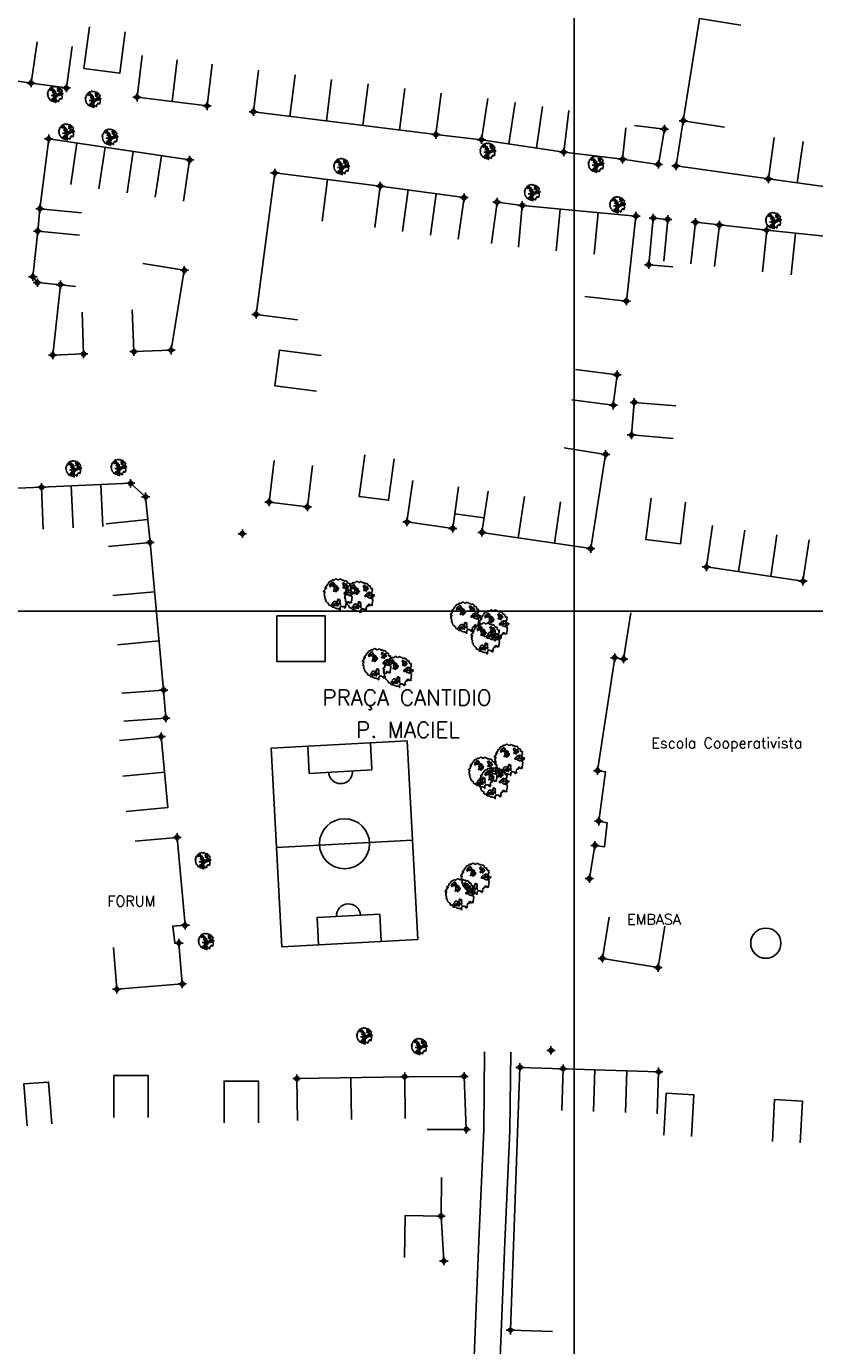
# Model space of a CAD drawing. Extents: x 539028 to 544996, y 8596245 to 8601028.
# Tile 16 of 43: x 541741 to 541891, y 8597623 to 8597875. Entities that reach past the tile are written whole.
import ezdxf
from ezdxf.enums import TextEntityAlignment as Align
from ezdxf.lldxf.tags import DXFTag

# ---------------------------------------------------------------- set-up
doc = ezdxf.new("R2010")
doc.units = 0
doc.header["$MEASUREMENT"] = 0
doc.header["$PDMODE"] = 34
doc.header["$PDSIZE"] = 0.8
for name, color, linetype in [('ARVORE', 100, 'Continuous'), ('CAMPO_FUT', 7, 'Continuous'), ('CASA', 2, 'Continuous'), ('CERCA', 9, 'CERCA_LINE'), ('CX', 7, 'Continuous'), ('ESTACAO', 4, 'Continuous'), ('ESTRADA_BARRO', 7, 'DASHED'), ('MALHA', 9, 'Continuous'), ('RESERV', 2, 'Continuous'), ('TEXTO', 2, 'Continuous')]:
    doc.layers.add(name, color=color, linetype=linetype)
doc.styles.add('GEOSIS', font='ROMANS.SHX')
doc.styles.get("Standard").update_dxf_attribs({"font": 'romans.shx'})
doc.linetypes.add('CERCA_LINE', pattern='A,0.5,-0.2,["X",Standard,S=0.1,R=0,X=-0.1,Y=-0.05],-0.25', length=0.95)
tags = doc.linetypes.add('DASHED', pattern=[0.75, 0.5, -0.25]).pattern_tags.tags
tags[6:7] = [DXFTag(74, 4), DXFTag(75, 0), DXFTag(340, '0'), DXFTag(46, 1.0), DXFTag(50, 0.0), DXFTag(44, 0.0), DXFTag(45, 0.0)]
tags[4:5] = [DXFTag(74, 4), DXFTag(75, 0), DXFTag(340, '0'), DXFTag(46, 1.0), DXFTag(50, 0.0), DXFTag(44, 0.0), DXFTag(45, 0.0)]

# ---------------------------------------------------------------- blocks, each defined once
blk = doc.blocks.new('CAMPO')
at = {"layer": 'CAMPO_FUT'}
for p, q in [((-12.92, 36.45), (-22.33, 45.42)), ((-33.62, 14.73), (-12.92, 36.45)), ((-43.03, 23.7), (-33.62, 14.73))]:
    blk.add_line(p, q, dxfattribs=at)
for points in [[(-55.1, 11.03), (-10.26, 58.08)], [(-10.26, 58.08), (-55.1, 11.03)], [(-10.26, 58.08), (58.51, -7.45)], [(24.13, 25.31), (-20.72, -21.74)], [(-55.1, 11.03), (13.67, -54.51)], [(58.51, -7.45), (13.67, -54.51)], [(46.44, -20.12), (37.03, -11.15), (16.33, -32.87), (25.74, -41.84)], [(37.03, -11.15), (16.33, -32.87)]]:
    blk.add_lwpolyline(points, dxfattribs=at)
blk.add_circle((1.7, 1.79), 11.96, dxfattribs=at)
for centre, start, end in [((-23.27, 25.59), 226.37855, 46.37855), ((26.68, -22.01), 46.37855, 226.37855)]:
    blk.add_arc(centre, 5.73, start, end, dxfattribs=at)
blk = doc.blocks.new('ARVORE6')
for points in [[(-1.78, 2.18), (-1.87, 2.12), (-1.86, 2.06), (-1.96, 2), (-2.05, 1.97), (-2.08, 1.89), (-2.06, 1.79), (-2.1, 1.68), (-2.19, 1.63), (-2.27, 1.6), (-2.33, 1.57), (-2.45, 1.36), (-2.33, 1.3), (-2.23, 1.35), (-2.22, 1.26), (-2.33, 1.2), (-2.41, 1.18), (-2.5, 1.15), (-2.45, 1.07), (-2.41, 1.02), (-2.44, 0.93), (-2.62, 0.85), (-2.67, 0.79), (-2.68, 0.7), (-2.63, 0.68), (-2.63, 0.68), (-2.72, 0.62), (-2.77, 0.64), (-2.8, 0.64), (-2.76, 0.56), (-2.6, 0.57), (-2.52, 0.53), (-2.52, 0.45), (-2.55, 0.3), (-2.67, 0.25), (-2.67, 0.14), (-2.62, 0.04), (-2.54, -0.02), (-2.64, -0.1), (-2.71, -0.18), (-2.55, -0.26), (-2.51, -0.35), (-2.52, -0.52), (-2.56, -0.64), (-2.47, -0.83), (-2.4, -0.89), (-2.4, -0.98), (-2.37, -1.12), (-2.27, -1.33), (-2.13, -1.49), (-2.01, -1.61), (-1.91, -1.6), (-1.82, -1.73), (-1.82, -1.97), (-1.67, -2.08), (-1.49, -2.07), (-1.39, -2.11), (-1.32, -2.23), (-1.16, -2.42), (-0.93, -2.41), (-0.86, -2.4), (-0.72, -2.42), (-0.63, -2.56), (-0.57, -2.61), (-0.47, -2.6), (-0.42, -2.64), (-0.31, -2.66), (-0.21, -2.67), (-0.05, -2.69), (0.08, -2.72), (0.33, -2.98), (0.41, -2.85), (0.29, -2.74), (0.37, -2.7), (0.37, -2.57), (0.35, -2.45), (0.49, -2.41), (0.48, -2.27), (0.55, -2.2), (0.71, -2.27), (0.86, -2.29), (0.93, -2.24), (1.05, -2.42), (1.2, -2.34), (1.2, -2.58), (1.34, -2.57), (1.43, -2.44), (1.51, -2.34), (1.36, -2.24), (1.43, -2.14), (1.39, -2.09), (1.47, -2.01), (1.5, -1.96), (1.43, -1.84), (1.5, -1.8), (1.6, -1.74), (1.69, -1.67), (1.78, -1.64), (1.8, -1.74), (1.86, -1.66), (1.81, -1.55), (1.82, -1.42), (1.99, -1.37), (2.13, -1.42), (2.06, -1.53), (2.22, -1.64), (2.33, -1.61), (2.46, -1.55), (2.59, -1.56), (2.55, -1.46), (2.48, -1.32), (2.56, -1.2), (2.63, -1.06), (2.62, -0.92), (2.62, -0.78), (2.67, -0.66), (2.68, -0.46), (2.57, -0.39), (2.51, -0.26), (2.59, -0.13), (2.7, -0.02), (2.83, 0.11), (2.96, 0.28), (2.92, 0.43), (2.91, 0.44), (2.81, 0.32), (2.7, 0.39), (2.73, 0.48), (2.68, 0.53), (2.6, 0.48), (2.4, 0.45), (2.42, 0.58), (2.5, 0.64), (2.48, 0.76), (2.34, 0.89), (2.54, 0.99), (2.59, 1.1), (2.57, 1.23), (2.55, 1.36), (2.62, 1.47), (2.63, 1.57), (2.5, 1.63), (2.35, 1.59), (2.24, 1.71), (2.23, 1.89), (2.21, 1.98), (2.15, 2.13), (1.92, 2.14), (1.79, 2.22), (1.77, 2.29), (1.73, 2.39), (1.69, 2.5), (1.51, 2.62), (1.35, 2.59), (1.28, 2.53), (1.19, 2.58), (1.11, 2.69), (0.99, 2.74), (0.84, 2.66), (0.73, 2.81), (0.32, 2.98), (0.23, 2.85), (0.07, 2.78), (-0.06, 2.82), (-0.27, 2.96), (-0.48, 3), (-0.62, 2.87), (-0.7, 2.78), (-0.82, 2.74), (-0.98, 2.81), (-1.11, 2.78), (-1.2, 2.57), (-1.42, 2.56), (-1.58, 2.52), (-1.57, 2.41), (-1.77, 2.34), (-1.73, 2.23), (-1.75, 2.2)], [(-0.88, 2.44), (-0.95, 2.35), (-0.87, 2.29), (-0.92, 2.24), (-0.88, 2.15), (-0.78, 2.14), (-0.74, 2.15), (-0.67, 2.08), (-0.7, 2.02), (-0.8, 1.98), (-0.92, 1.89), (-0.95, 1.77), (-0.81, 1.75), (-0.7, 1.77), (-0.59, 1.82), (-0.46, 1.77), (-0.51, 1.71), (-0.49, 1.63), (-0.34, 1.66), (-0.27, 1.68), (-0.09, 1.52), (-0.27, 1.42), (-0.32, 1.37), (-0.18, 1.25), (0, 1.26), (0.14, 1.15), (0.04, 1.02), (-0.03, 0.86), (-0.02, 0.8), (-0.17, 0.76), (-0.27, 0.72), (-0.29, 0.58), (-0.48, 0.53), (-0.51, 0.64), (-0.48, 0.74), (-0.6, 0.74), (-0.74, 0.68), (-0.83, 0.62), (-0.91, 0.65), (-0.75, 0.84), (-0.75, 0.9), (-0.78, 0.97), (-0.71, 1.09), (-0.8, 1.19), (-0.68, 1.38), (-0.8, 1.61), (-0.8, 1.69), (-0.88, 1.7), (-0.97, 1.64), (-1.06, 1.59), (-1.12, 1.63), (-1.14, 1.67), (-1.32, 1.64), (-1.38, 1.57), (-1.51, 1.46), (-1.51, 1.46), (-1.56, 1.55), (-1.56, 1.63), (-1.61, 1.7), (-1.56, 1.82), (-1.53, 1.91), (-1.43, 1.98), (-1.4, 2.07), (-1.26, 2.08), (-1.21, 2.2), (-1.1, 2.21), (-0.99, 2.32), (-0.95, 2.39)], [(-0.91, 1.69), (-1.13, 1.76), (-1.24, 2.14), (-1.27, 2.14), (-1.18, 1.78), (-1.57, 1.66), (-1.57, 1.63), (-1.12, 1.73), (-0.99, 1.67)], [(-1.27, 1.75), (-1.25, 1.72), (-1.3, 1.74)], [(-1.06, 1.74), (-1.06, 1.72), (-1.01, 1.73)], [(0, 0.91), (-0.4, 1.34), (-0.4, 1.68), (-0.44, 1.68), (-0.45, 1.4), (-0.8, 1.64), (-0.81, 1.61), (-0.48, 1.35), (-0.18, 0.98), (-0.75, 0.89), (-0.75, 0.86), (-0.15, 0.91), (-0.07, 0.81)], [(-0.49, 0.94), (-0.49, 0.89), (-0.53, 0.92)], [(-0.51, 1.38), (-0.49, 1.43)], [(-0.35, 1.21), (-0.32, 1.26), (-0.39, 1.24)], [(-0.22, 1), (-0.25, 0.91), (-0.29, 0.97), (-0.29, 0.92)], [(-0.23, 1.06), (-0.18, 1.12), (-0.27, 1.1)], [(-0.09, 0.88), (-0.05, 0.95), (-0.13, 0.9), (-0.09, 0.99)], [(1.21, 2.06), (1.32, 1.92), (1.4, 1.99), (1.43, 2.02), (1.55, 2.02), (1.51, 1.88), (1.59, 1.85), (1.69, 1.84), (1.75, 1.77), (1.61, 1.68), (1.7, 1.6), (1.85, 1.57), (1.72, 1.47), (1.62, 1.45), (1.48, 1.42), (1.48, 1.18), (1.36, 1.16), (1.19, 1.3), (1.2, 1.31), (1.09, 1.3), (1.07, 1.23), (0.97, 1.25), (0.92, 1.33), (1.11, 1.55), (1.06, 1.66), (1.03, 1.75), (0.96, 1.81), (0.99, 1.96), (0.83, 2.05), (0.94, 2.19), (0.97, 2.22), (1.05, 2.28), (1.1, 2.22), (1.25, 2.06), (1.28, 2.03)], [(1.17, 1.62), (1.07, 1.45), (1.49, 1.26), (1.49, 1.24), (1.03, 1.41), (0.94, 1.3)], [(1.07, 1.61), (1.51, 1.9), (1.55, 1.88), (1.16, 1.57)], [(1.11, 1.63), (1.17, 1.6), (1.14, 1.67), (1.22, 1.64), (1.22, 1.69)], [(1.17, 1.41), (1.13, 1.38), (1.18, 1.41), (1.18, 1.35)], [(1.35, 0.46), (1.31, 0.36), (1.17, 0.31), (1.19, 0.12), (1.23, 0.12), (1.35, 0.12), (1.61, 0.22), (1.69, 0.16), (1.65, 0.07), (1.7, -0.02), (1.84, -0.09), (1.93, -0.07), (2.01, -0.17), (2.19, -0.18), (2.26, -0.21), (2.39, -0.13), (2.33, 0.05), (2.47, 0.12), (2.51, 0.31), (2.33, 0.5), (2.42, 0.64), (2.36, 0.77), (2.27, 0.83), (2.12, 0.82), (2.02, 0.94), (1.83, 0.86), (1.8, 0.82), (1.62, 0.74), (1.48, 0.64), (1.48, 0.48), (1.33, 0.48), (1.32, 0.31)], [(1.34, 1.8), (1.41, 1.76), (1.41, 1.82)], [(1.38, 0.16), (1.81, 0.34), (1.96, 0.66), (1.97, 0.94), (1.97, 0.62), (1.88, 0.35), (2.44, 0.3), (1.88, 0.29), (1.7, 0.18)], [(1.47, 0.19), (1.51, 0.17), (1.52, 0.22), (1.55, 0.21), (1.61, 0.25), (1.71, 0.21)], [(1.78, 0.32), (1.84, 0.28), (1.77, 0.29)], [(1.88, 0.47), (1.93, 0.45), (1.88, 0.43), (1.91, 0.4), (1.85, 0.38)], [(1.98, 0.34), (1.98, 0.28), (2.02, 0.34)], [(0.19, -1.76), (0.02, -1.82), (0.05, -1.9), (0, -1.95), (-0.03, -1.97), (-0.07, -2.06), (-0.05, -2.11), (-0.03, -2.18), (-0.17, -2.19), (-0.25, -2.1), (-0.38, -2.11), (-0.49, -2.16), (-0.53, -2.05), (-0.56, -2.02), (-0.66, -1.97), (-0.77, -2.06), (-0.84, -2.13), (-1.03, -2.13), (-1.06, -2.11), (-1.07, -2.02), (-1.11, -1.99), (-1.25, -1.88), (-1.09, -1.77), (-1, -1.63), (-1.02, -1.52), (-0.91, -1.45), (-0.76, -1.31), (-0.7, -1.28), (-0.54, -1.31), (-0.45, -1.44), (-0.34, -1.39), (-0.2, -1.28), (0, -1.15), (-0.09, -0.96), (0.07, -0.87), (0.11, -0.89), (0.41, -1.08), (0.32, -1.14), (0.26, -1.19), (0.28, -1.24), (0.43, -1.31), (0.32, -1.38), (0.37, -1.96), (0.39, -2), (0.31, -1.87), (0.43, -1.76), (0.43, -1.68), (0.36, -1.63), (0.21, -1.68), (0.12, -1.73)], [(-0.77, -1.87), (-1.1, -2.03), (-0.78, -1.91), (-0.7, -2.04), (-0.73, -1.88)], [(-0.19, -1.31), (-0.25, -1.56), (-0.84, -1.91), (-0.27, -1.66), (-0.33, -2.11), (-0.26, -2.1), (-0.05, -1.15)], [(-0.27, -1.58), (-0.28, -1.66), (-0.33, -1.61), (-0.35, -1.67), (-0.39, -1.65), (-0.41, -1.68)], [(-0.29, -1.96), (-0.24, -1.98), (-0.31, -2.01)], [(-0.27, -1.74), (-0.21, -1.78), (-0.29, -1.83)], [(-0.21, -1.55), (-0.16, -1.58), (-0.24, -1.57)], [(-0.18, -1.24), (-0.1, -1.25), (-0.18, -1.29), (-0.1, -1.33), (-0.18, -1.35), (-0.1, -1.41)]]:
    blk.add_lwpolyline(points)
blk = doc.blocks.new('C')
at = {"layer": 'CASA'}
blk.add_lwpolyline([(0, 0), (0, 8)], dxfattribs=at)

msp = doc.modelspace()

# ---------------------------------------------------------------- linework, layer by layer
at = {"layer": 'ARVORE'}
for p in [(541746.451, 8597861.655, 700.609), (541753.683, 8597860.717, 700.702), (541748.607, 8597854.481, 700.69), (541756.904, 8597853.484, 700.779), (541829.086, 8597850.801, 701.395), (541801.13, 8597847.883, 701.096), (541849.765, 8597848.306, 701.492), (541837.557, 8597842.89, 701.444), (541853.851, 8597840.565, 701.566), (541883.636, 8597837.541, 701.868), (541749.953, 8597790.126, 702.888), (541758.6, 8597790.389, 702.828), (541774.678, 8597715.273, 705.01), (541775.279, 8597699.837, 705.489), (541805.528, 8597681.791, 705.798), (541815.981, 8597679.755, 705.792)]:
    msp.add_point(p, dxfattribs=at)
at = {"layer": 'CASA'}
for p, q in [((541763.015, 8597869.266, 701.285), (541762.033, 8597861.327, 701.285)), ((541775.4, 8597859.673, 701.285), (541776.383, 8597867.612, 701.285)), ((541785.253, 8597866.478, 701.417), (541784.259, 8597858.54, 701.417)), ((541762.033, 8597861.327, 701.285), (541775.4, 8597859.673, 701.285)), ((541819.137, 8597854.171, 701.417), (541820.131, 8597862.109, 701.417)), ((541784.259, 8597858.54, 701.417), (541819.137, 8597854.171, 701.417)), ((541843.541, 8597850.84, 701.417), (541844.515, 8597858.781, 701.417)), ((541743.478, 8597840.006, 701.384), (541745.173, 8597853.369, 701.384)), ((541745.173, 8597853.369, 701.384), (541772.079, 8597849.345, 701.384)), ((541827.831, 8597853.19, 701.417), (541843.541, 8597850.84, 701.417)), ((541772.079, 8597849.345, 701.384), (541770.896, 8597841.433, 701.384)), ((541788.358, 8597846.866, 702.278), (541784.758, 8597819.829, 702.278)), ((541808.48, 8597844.336, 702.278), (541788.358, 8597846.866, 702.278)), ((541807.482, 8597836.399, 702.278), (541808.48, 8597844.336, 702.278)), ((541824.487, 8597842.147, 701.544), (541808.48, 8597844.336, 701.544)), ((541882.638, 8597845.716, 701.502), (541893.656, 8597844.185, 701.502)), ((541823.403, 8597834.22, 701.544), (541824.487, 8597842.147, 701.544)), ((541835.609, 8597840.636, 701.566), (541834.865, 8597832.671, 701.566)), ((541857.331, 8597838.606, 701.566), (541835.609, 8597840.636, 701.566)), ((541855.504, 8597822.375, 701.566), (541857.331, 8597838.606, 701.566)), ((541893.339, 8597834.768, 702.012), (541882.316, 8597835.923, 702.012)), ((541886.993, 8597827.389, 702.039), (541887.827, 8597835.346, 702.039)), ((541847.554, 8597823.269, 701.566), (541855.504, 8597822.375, 701.566)), ((541784.758, 8597819.829, 702.278), (541792.688, 8597818.773, 702.278)), ((541851.523, 8597793.071, 703.575), (541843.62, 8597794.31, 703.575)), ((541848.703, 8597775.08, 703.575), (541851.523, 8597793.071, 703.575)), ((541760.8, 8597787.57, 703.066), (541743.815, 8597786.799, 703.066)), ((541763.66, 8597784.978, 703.066), (541760.8, 8597787.57, 703.066)), ((541829.083, 8597786.09, 703.575), (541827.904, 8597778.177, 703.575)), ((541764.52, 8597776.259, 703.066), (541763.66, 8597784.978, 703.066)), ((541827.904, 8597778.177, 703.575), (541848.703, 8597775.08, 703.575)), ((541871.974, 8597779.509, 704.574), (541870.802, 8597771.595, 704.574)), ((541756.559, 8597775.473, 703.066), (541764.52, 8597776.259, 703.066)), ((541889.232, 8597768.864, 704.574), (541890.405, 8597776.778, 704.574)), ((541870.802, 8597771.595, 704.574), (541889.232, 8597768.864, 704.574)), ((541843.407, 8597675.724, 706.464), (541843.168, 8597667.728, 706.464)), ((541861.665, 8597675.13, 706.464), (541843.407, 8597675.724, 706.464)), ((541861.405, 8597667.135, 706.464), (541861.665, 8597675.13, 706.464)), ((541792.561, 8597673.837, 706.822), (541813.174, 8597674.189, 706.822)), ((541792.698, 8597665.838, 706.822), (541792.561, 8597673.837, 706.822)), ((541803.004, 8597666.014, 706.822), (541802.868, 8597674.013, 706.822))]:
    msp.add_line(p, q, dxfattribs=at)
for points, elevation in [([(541742.953, 8597871.922), (541741.784, 8597864.008), (541733.301, 8597865.26), (541733.493, 8597866.89), (541734.782, 8597877.206)], 700.655), ([(541877.37, 8597875.109), (541869.469, 8597876.364), (541866.368, 8597856.824)], 700.745), ([(541749.623, 8597871.023), (541748.555, 8597863.095), (541741.784, 8597864.008)], 700.739), ([(541819.137, 8597854.171), (541827.831, 8597853.19), (541829.015, 8597861.102)], 701.417), ([(541874.27, 8597855.577), (541866.368, 8597856.824), (541865.006, 8597848.198), (541882.638, 8597845.716), (541883.753, 8597853.637)], 701.502), ([(541843.541, 8597850.84), (541854.782, 8597849.461), (541855.374, 8597855.481)], 701.417), ([(541857.074, 8597855.885), (541862.767, 8597855.234), (541861.619, 8597848.493), (541854.782, 8597849.461)], 700.87), ([(541829.709, 8597833.371), (541830.797, 8597841.297), (541835.609, 8597840.636)], 701.656), ([(541751.439, 8597839.219), (541743.478, 8597840.006), (541743.058, 8597835.755), (541751.019, 8597834.968)], 701.384), ([(541862.668, 8597830.023), (541863.4, 8597837.989), (541860.645, 8597838.242), (541859.772, 8597829.306), (541864.366, 8597828.92)], 702.398), ([(541872.36, 8597828.958), (541873.257, 8597836.908), (541868.699, 8597837.422), (541867.802, 8597829.473)], 702.042), ([(541881.482, 8597827.967), (541882.316, 8597835.923), (541873.257, 8597836.908)], 702.012), ([(541763.169, 8597829.58), (541771.06, 8597828.268), (541768.523, 8597812.999), (541761.43, 8597812.718), (541761.113, 8597820.712)], 702.079), ([(541751.535, 8597820.277), (541751.837, 8597812.283), (541745.937, 8597812.06), (541747.402, 8597825.485)], 702.46), ([(541845.796, 8597809.317), (541853.733, 8597808.313), (541852.996, 8597802.488), (541845.059, 8597803.492)], 702.948), ([(541864.969, 8597802.359), (541856.997, 8597803.021), (541856.48, 8597796.792), (541864.452, 8597796.131)], 703.482), ([(541795.578, 8597790.994), (541794.581, 8597783.057), (541787.243, 8597783.978), (541788.239, 8597791.916)], 703.349), ([(541823.442, 8597786.878), (541822.325, 8597778.957), (541813.594, 8597780.188), (541814.711, 8597788.11)], 703.833), ([(541744.105, 8597778.804), (541743.815, 8597786.799), (541734.751, 8597786.469), (541735.099, 8597778.477)], 703.265), ([(541822.712, 8597781.73), (541828.292, 8597780.95)], 703.833), ([(541764.52, 8597776.259), (541767.099, 8597748.059)], 703.066), ([(541848.45, 8597712.037), (541849.505, 8597718.375), (541851.307, 8597718.083), (541851.854, 8597722.68), (541850.212, 8597723.02), (541851.526, 8597732.42), (541849.996, 8597732.658), (541853.29, 8597754.233), (541854.983, 8597753.996), (541856.325, 8597762.845)], 705.496), ([(541759.532, 8597742.097), (541767.509, 8597742.707), (541767.099, 8597748.059), (541759.123, 8597747.449)], 703.066), ([(541759.94, 8597724.861), (541767.905, 8597725.6), (541766.647, 8597739.16), (541758.682, 8597738.421)], 704.398), ([(541767.276, 8597732.382), (541759.31, 8597731.643)], 704.692), ([(541757.53, 8597698.89), (541758.174, 8597690.916), (541770.673, 8597691.927), (541770.016, 8597699.718), (541769.267, 8597699.751), (541768.85, 8597702.981), (541771.224, 8597703.123), (541769.672, 8597719.914), (541761.706, 8597719.178)], 704.692), ([(541852.224, 8597704.704), (541850.918, 8597696.811), (541861.558, 8597695.05), (541862.864, 8597702.943)], 705.963), ([(541820.635, 8597638.989), (541820.103, 8597647.585), (541813.224, 8597647.662), (541813.134, 8597639.662)], 707.255)]:
    msp.add_lwpolyline(points, dxfattribs=dict(at, elevation=elevation))
for points in [[(541752.975, 8597874.751), (541751.904, 8597866.823), (541758.723, 8597865.902), (541759.794, 8597873.83)], [(541750.296, 8597825.154), (541747.402, 8597825.485), (541743.002, 8597825.892), (541742.133, 8597827.032), (541743.058, 8597835.755)], [(541797.187, 8597811.996), (541789.251, 8597813.006), (541788.379, 8597806.158), (541796.315, 8597805.147)], [(541805.517, 8597792.987), (541804.46, 8597785.057), (541810.068, 8597784.31), (541811.124, 8597792.24)], [(541860.217, 8597784.749), (541859.249, 8597776.808), (541865.839, 8597776.005), (541866.807, 8597783.946)], [(541741.038, 8597664.833), (541740.409, 8597672.808), (541745.148, 8597673.182), (541745.778, 8597665.207)], [(541757.617, 8597666.423), (541757.617, 8597674.423), (541764.182, 8597674.423), (541764.182, 8597666.423)], [(541778.664, 8597665.369), (541778.664, 8597673.369), (541785.229, 8597673.369), (541785.229, 8597665.369)], [(541817.476, 8597664.108), (541824.931, 8597664.121), (541824.508, 8597674.264), (541813.174, 8597674.189), (541813.227, 8597666.189)], [(541862.655, 8597663.034), (541863.086, 8597671.022), (541868.382, 8597670.736), (541867.95, 8597662.748)], [(541883.393, 8597661.849), (541883.824, 8597669.838), (541889.12, 8597669.552), (541888.688, 8597661.563)]]:
    msp.add_lwpolyline(points, dxfattribs=at)
msp.add_lwpolyline([(541788.728, 8597762.212), (541797.995, 8597762.212), (541797.995, 8597753.531), (541788.728, 8597753.531)], close=True, dxfattribs=at)
for p in [(541741.784, 8597864.008, 700.655), (541748.555, 8597863.095, 700.739), (541762.033, 8597861.327, 701.072), (541775.4, 8597859.673, 701.285), (541784.259, 8597858.54, 700.846), (541862.767, 8597855.234, 700.87), (541866.368, 8597856.824, 700.745), (541745.173, 8597853.369, 700.919), (541819.137, 8597854.171, 701.417), (541827.831, 8597853.19, 701.628), (541843.541, 8597850.84, 701.671), (541772.079, 8597849.345, 701.439), (541854.782, 8597849.461, 701.664), (541861.619, 8597848.493, 701.51), (541865.006, 8597848.198, 701.312), (541788.358, 8597846.866, 701.616), (541882.638, 8597845.716, 701.908), (541808.48, 8597844.336, 701.544), (541824.487, 8597842.147, 701.478), (541830.797, 8597841.297, 701.656), (541835.609, 8597840.636, 701.566), (541743.478, 8597840.006, 701.388), (541857.331, 8597838.606, 701.606), (541860.645, 8597838.242, 701.599), (541863.4, 8597837.989, 702.029), (541743.058, 8597835.755, 701.384), (541868.699, 8597837.422, 702.042), (541873.257, 8597836.908, 702.012), (541882.316, 8597835.923, 702.052), (541771.06, 8597828.268, 702.079), (541859.772, 8597829.306, 702.398), (541742.133, 8597827.032, 701.622), (541743.002, 8597825.892, 701.663), (541747.402, 8597825.485, 701.846), (541855.504, 8597822.375, 702.441), (541784.758, 8597819.829, 702.278), (541761.43, 8597812.718, 702.467), (541768.523, 8597812.999, 702.537), (541745.937, 8597812.06, 702.258), (541751.837, 8597812.283, 702.46), (541853.733, 8597808.313, 702.948), (541852.996, 8597802.488, 703.349), (541856.997, 8597803.021, 703.321), (541856.48, 8597796.792, 703.482), (541851.523, 8597793.071, 703.575), (541760.8, 8597787.57, 703.122), (541743.815, 8597786.799, 703.066), (541763.66, 8597784.978, 703.131), (541787.243, 8597783.978, 703.298), (541794.581, 8597783.057, 703.349), (541813.594, 8597780.188, 703.671), (541822.325, 8597778.957, 703.833), (541827.904, 8597778.177, 703.811), (541764.52, 8597776.259, 703.347), (541848.703, 8597775.08, 704.085), (541870.802, 8597771.595, 704.34), (541889.232, 8597768.864, 704.574), (541853.29, 8597754.233, 704.41), (541854.983, 8597753.996, 704.49), (541767.099, 8597748.059, 704.28), (541767.509, 8597742.707, 704.27), (541766.647, 8597739.16, 704.398), (541849.996, 8597732.658, 704.814), (541850.212, 8597723.02, 705.131), (541769.672, 8597719.914, 704.808), (541849.505, 8597718.375, 705.499), (541848.45, 8597712.037, 705.496), (541771.224, 8597703.123, 705.777), (541770.016, 8597699.718, 705.927), (541850.918, 8597696.811, 705.91), (541861.558, 8597695.05, 705.963), (541770.673, 8597691.927, 705.867), (541758.174, 8597690.916, 705.992), (541841.093, 8597679.222, 705.882), (541792.561, 8597673.837, 706.822), (541824.508, 8597674.264, 705.902), (541843.407, 8597675.724, 706.464), (541861.665, 8597675.13, 706.447), (541824.931, 8597664.121, 706.199), (541820.103, 8597647.585, 706.942), (541820.635, 8597638.989, 707.255)]:
    msp.add_point(p, dxfattribs=at)
at = {"layer": 'CERCA'}
for points, elevation in [([(541843.407, 8597675.724), (541835.156, 8597675.971), (541833.369, 8597625.781), (541841.364, 8597625.497)], 706.464), ([(541820.103, 8597647.585), (541820.197, 8597654.951)], 706.942)]:
    msp.add_lwpolyline(points, dxfattribs=dict(at, elevation=elevation))
for p in [(541813.174, 8597674.189, 706.421), (541835.156, 8597675.971, 706.089), (541833.369, 8597625.781, 706.909)]:
    msp.add_point(p, dxfattribs=at)
at = {"layer": 'CX'}
msp.add_point((541782.164, 8597777.913, 703.105), dxfattribs=at)
at = {"layer": 'ESTRADA_BARRO'}
for p, q in [((541828.432, 8597678.92), (541828.247, 8597664.066)), ((541833.432, 8597678.857), (541833.246, 8597663.925)), ((541828.247, 8597664.066), (541827.311, 8597642.826)), ((541833.246, 8597663.925), (541832.306, 8597642.614)), ((541827.311, 8597642.826), (541826.41, 8597620.671)), ((541832.306, 8597642.614), (541831.408, 8597620.534))]:
    msp.add_line(p, q, dxfattribs=at)
at = {"layer": 'MALHA'}
for p, q in [((541845.513, 8601028.275), (541845.513, 8596264.109)), ((539050.307, 8597763.105), (544995.7, 8597763.105))]:
    msp.add_line(p, q, dxfattribs=at)
at = {"layer": 'RESERV'}
msp.add_circle((541882.133, 8597699.707), 2.891, dxfattribs=at)

# ---------------------------------------------------------------- block references
at = {"layer": 'ARVORE', "xscale": 0.5260327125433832, "yscale": 0.5260327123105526, "zscale": 0.526032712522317}
for p in [(541746.356, 8597861.825, 700.609), (541753.587, 8597860.887, 700.702), (541748.512, 8597854.65, 700.69), (541756.808, 8597853.653, 700.779), (541828.991, 8597850.971, 701.395), (541801.035, 8597848.052, 701.096), (541849.669, 8597848.476, 701.492), (541837.461, 8597843.06, 701.444), (541853.755, 8597840.735, 701.566), (541883.541, 8597837.711, 701.868), (541749.858, 8597790.295, 702.888), (541758.504, 8597790.558, 702.828), (541774.582, 8597715.442, 705.01), (541775.183, 8597700.006, 705.489), (541805.433, 8597681.96, 705.798), (541815.885, 8597679.925, 705.792)]:
    msp.add_blockref('ARVORE6', p, dxfattribs=at)
at = {"layer": 'ARVORE'}
for p in [(541800.437, 8597766.319), (541804.391, 8597765.825), (541824.655, 8597761.874), (541830.092, 8597760.392), (541828.609, 8597757.923), (541807.851, 8597752.984), (541811.805, 8597751.502), (541833.057, 8597734.71), (541828.115, 8597732.24), (541830.092, 8597730.265), (541826.632, 8597711.991), (541823.667, 8597709.027)]:
    msp.add_blockref('ARVORE6', p, dxfattribs=at)
at = {"layer": 'CASA'}
for p, rotation in [((541768.716, 8597860.5, 701.285), 352.945365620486), ((541791.234, 8597857.666, 701.417), 352.8595778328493), ((541798.21, 8597856.792, 701.417), 352.8595778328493), ((541805.186, 8597855.919, 701.417), 352.8595778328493), ((541812.161, 8597855.045, 701.417), 352.8595778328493), ((541833.068, 8597852.407, 701.417), 351.4912264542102), ((541838.304, 8597851.624, 701.417), 351.4912264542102), ((541749.371, 8597844.652, 701.384), 351.4936435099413), ((541754.752, 8597843.847, 701.384), 351.4936435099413), ((541760.133, 8597843.042, 701.384), 351.4936435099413), ((541888.147, 8597844.95, 701.502), 352.0915617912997), ((541765.515, 8597842.237, 701.384), 351.4936435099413), ((541798.419, 8597845.601, 702.278), 172.8352454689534), ((541813.815, 8597843.606, 701.544), 172.2108437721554), ((541819.151, 8597842.876, 701.544), 172.2108437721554), ((541842.85, 8597839.96, 701.566), 174.659912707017), ((541850.09, 8597839.283, 701.566), 174.659912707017), ((541749.477, 8597787.056, 703.066), 182.6009556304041), ((541755.138, 8597787.313, 703.066), 182.6009556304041), ((541834.837, 8597777.145, 703.575), 351.5289070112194), ((541841.77, 8597776.112, 703.575), 351.5289070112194), ((541764.09, 8597780.618, 703.066), 95.63478903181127), ((541876.945, 8597770.685, 704.574), 351.5717803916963), ((541883.089, 8597769.774, 704.574), 351.5717803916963), ((541757.413, 8597766.13, 703.066), 275.2259728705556), ((541758.273, 8597756.73, 703.066), 275.2259728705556), ((541849.493, 8597675.526, 706.464), 178.1372516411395), ((541855.579, 8597675.328, 706.464), 178.1372516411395)]:
    msp.add_blockref('C', p, dxfattribs=dict(at, rotation=rotation))
at = {"layer": 'ESTACAO', "xscale": 0.3999999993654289, "yscale": 0.400000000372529, "zscale": 0.4, "rotation": 316.7555040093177}
msp.add_blockref('CAMPO', (541800.677, 8597718.645), dxfattribs=at)

# ---------------------------------------------------------------- texts
at = {"layer": 'TEXTO', "style": 'GEOSIS'}
for s, height, p in [('PRAÇA CANTIDIO', 3, (541797.469, 8597744.224)), ('P. MACIEL', 3, (541803.89, 8597738.062)), ('Escola Cooperativista', 2, (541860.301, 8597736.338)), ('FORUM', 2, (541756.38, 8597706.131, -705.963)), ('EMBASA', 2, (541855.641, 8597702.651))]:
    msp.add_text(s, height=height, dxfattribs=at).set_placement(p, align=Align.BOTTOM_LEFT)

doc.saveas('drawing.dxf')
